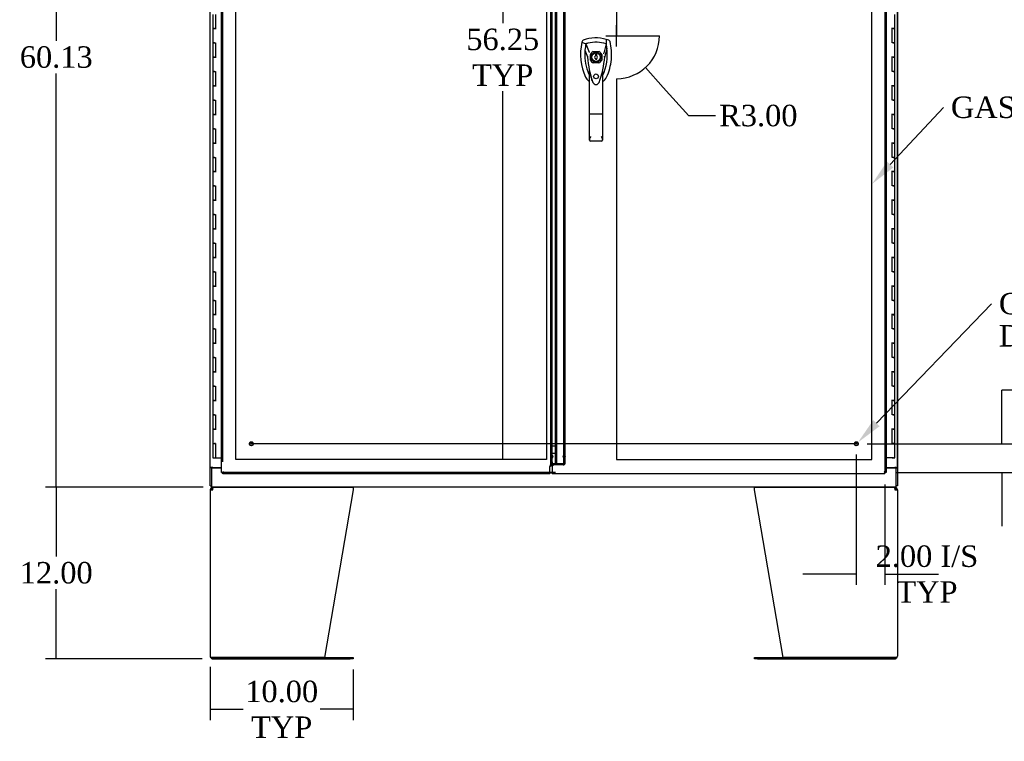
# Model space of a CAD drawing. Header units: inches. Extents: x 25 to 383, y 21 to 262.
# Tile 6 of 19: x 85 to 154, y 105 to 155. Entities that reach past the tile are written whole.
import ezdxf
from ezdxf import colors
from ezdxf.entities.mleader import LeaderData, LeaderLine
from ezdxf.lldxf.tags import DXFTag
from ezdxf.math import Vec2, Vec3

# ---------------------------------------------------------------- set-up
doc = ezdxf.new("R2010")
doc.units = ezdxf.units.IN
doc.header["$MEASUREMENT"] = 0
for name, color, linetype in [('COM50799-2', 7, 'Continuous'), ('COM54578-56', 7, 'Continuous'), ('COM54928-5', 7, 'Continuous'), ('COM56694-2', 7, 'Continuous'), ('COM71155-12', 7, 'Continuous'), ('COM71163-11', 7, 'Continuous'), ('Default', 7, 'Continuous'), ('DV8_Default', 7, 'Continuous'), ('GSK11033', 7, 'Continuous'), ('HAN13066', 7, 'Continuous'), ('STD21878', 7, 'Continuous')]:
    doc.layers.add(name, color=color, linetype=linetype)
doc.styles.add('SEACAD_Times_New_Roman', font='times.ttf')
tags = doc.linetypes.add('CENTER2', pattern=[1.125, 0.75, -0.125, 0.125, -0.125]).pattern_tags.tags
tags[10:11] = [DXFTag(74, 4), DXFTag(75, 0), DXFTag(340, '0'), DXFTag(46, 0.0), DXFTag(50, 0.0), DXFTag(44, 0.0), DXFTag(45, 0.0)]
tags[8:9] = [DXFTag(74, 4), DXFTag(75, 0), DXFTag(340, '0'), DXFTag(46, 0.0), DXFTag(50, 0.0), DXFTag(44, 0.0), DXFTag(45, 0.0)]
tags[6:7] = [DXFTag(74, 4), DXFTag(75, 0), DXFTag(340, '0'), DXFTag(46, 0.0), DXFTag(50, 0.0), DXFTag(44, 0.0), DXFTag(45, 0.0)]
tags[4:5] = [DXFTag(74, 4), DXFTag(75, 0), DXFTag(340, '0'), DXFTag(46, 0.0), DXFTag(50, 0.0), DXFTag(44, 0.0), DXFTag(45, 0.0)]
tags = doc.linetypes.add('HIDDEN2', pattern=[0.1875, 0.125, -0.0625]).pattern_tags.tags
tags[6:7] = [DXFTag(74, 4), DXFTag(75, 0), DXFTag(340, '0'), DXFTag(46, 0.0), DXFTag(50, 0.0), DXFTag(44, 0.0), DXFTag(45, 0.0)]
tags[4:5] = [DXFTag(74, 4), DXFTag(75, 0), DXFTag(340, '0'), DXFTag(46, 0.0), DXFTag(50, 0.0), DXFTag(44, 0.0), DXFTag(45, 0.0)]
doc.dimstyles.new('HAMMOND_(STH_-_300x200)', dxfattribs={"dimtxt": 1.5, "dimasz": 1.875, "dimexe": 0.75, "dimexo": 0.75, "dimgap": 0.375, "dimtad": 0, "dimtih": 1, "dimtoh": 1, "dimzin": 0, "dimdsep": 46, "dimtxsty": 'SEACAD_Times_New_Roman', "dimblk1": '_SE_FILLED', "dimblk2": '_SE_FILLED', "dimsah": 1, "dimcen": 0.75, "dimadec": 0, "dimazin": 0, "dimtfac": 0.8, "dimtofl": 0, "dimtmove": 0, "dimatfit": 3, "dimfxl": 0, "dimtolj": 1, "dimtzin": 0, "dimarcsym": 0})

# ---------------------------------------------------------------- blocks, each defined once
blk = doc.blocks.new('SE7')
at = {"layer": 'COM50799-2', "color": 7, "linetype": 'Continuous'}
for p, q in [((75.315, 100.468), (75.315, 158.528)), ((98.44, 101.218), (98.44, 157.778)), ((98.297, 100.516), (98.297, 100.89)), ((75.315, 100.468), (75.371, 100.468)), ((75.409, 100.468), (75.371, 100.468)), ((75.457, 100.516), (75.409, 100.468)), ((75.41, 100.468), (75.41, 100.429)), ((75.41, 100.373), (75.41, 100.429)), ((98.297, 100.373), (75.41, 100.373)), ((75.457, 100.516), (75.457, 100.516)), ((75.458, 100.516), (75.457, 100.516)), ((75.457, 100.516), (75.458, 100.516)), ((75.458, 100.516), (75.458, 100.516)), ((98.297, 100.516), (98.297, 100.373))]:
    blk.add_line(p, q, dxfattribs=at)
at = {"layer": 'COM50799-2', "color": 7, "linetype": 'HIDDEN2'}
for p, q in [((75.41, 101.218), (75.41, 158.528)), ((98.345, 101.015), (98.345, 157.981)), ((99.269, 101.768), (99.269, 157.228)), ((99.364, 101.768), (99.364, 157.228)), ((98.345, 101.621), (98.44, 101.621)), ((98.44, 101.574), (98.345, 101.574)), ((98.488, 101.621), (98.44, 101.621)), ((98.46, 101.588), (98.488, 101.588)), ((98.46, 101.066), (98.46, 101.588)), ((98.46, 101.52), (98.488, 101.52)), ((98.488, 101.621), (98.488, 101.588)), ((98.488, 101.52), (98.488, 101.588)), ((99.221, 101.621), (99.255, 101.621)), ((99.221, 101.588), (99.221, 101.621)), ((99.221, 101.588), (99.221, 101.52)), ((99.255, 101.621), (99.322, 101.621)), ((99.255, 101.597), (99.322, 101.55)), ((99.364, 101.768), (99.269, 101.768)), ((99.269, 101.728), (99.269, 101.768)), ((99.364, 101.728), (99.269, 101.728)), ((99.269, 101.56), (99.269, 101.728)), ((99.269, 101.645), (99.364, 101.645)), ((99.269, 101.605), (99.364, 101.605)), ((99.364, 101.56), (99.269, 101.56)), ((99.269, 101.14), (99.269, 101.56)), ((99.364, 101.728), (99.364, 101.768)), ((99.364, 101.56), (99.364, 101.728)), ((99.364, 101.14), (99.364, 101.56)), ((98.345, 101.005), (98.345, 101.015)), ((98.44, 101.015), (98.44, 101.218)), ((99.221, 101.066), (98.46, 101.066)), ((98.46, 100.999), (98.46, 101.066)), ((99.221, 100.999), (98.46, 100.999)), ((99.255, 101.076), (99.322, 101.028)), ((99.269, 101.14), (99.364, 101.14)), ((98.297, 100.468), (75.41, 100.468))]:
    blk.add_line(p, q, dxfattribs=at)
for centre, radius, start, end in [((98.297, 101.015), 0.048, 0, 19.05678), ((98.297, 101.015), 0.143, 352.05161, 0), ((99.111, 101.141), 0.158, 335.62507, 359.8409), ((99.187, 101.142), 0.177, 319.71218, 359.33324)]:
    blk.add_arc(centre, radius, start, end, dxfattribs=at)
at = {"layer": 'COM50799-2', "color": 7, "linetype": 'Continuous'}
for centre, start, end in [((75.939, 99.538), 116.23673, 121.43872), ((74.48, 100.997), 328.56128, 333.76327)]:
    blk.add_arc(centre, 1.09, start, end, dxfattribs=at)
at = {"layer": 'COM50799-2', "color": 7, "linetype": 'HIDDEN2'}
for centre, major_axis, start_param, end_param in [((99.221, 101.621), (0.048, 0), 4.712389, 5.497787), ((99.221, 101.621), (0.143, 0), 4.712389, 5.497787), ((99.221, 101.1), (-0.048, 0), 1.570796, 2.356194), ((99.221, 101.1), (-0.143, 0), 1.570796, 2.356194)]:
    blk.add_ellipse(centre, major_axis=major_axis, ratio=0.707107, start_param=start_param, end_param=end_param, dxfattribs=at)
for points, degree, knots in [([(99.322, 101.621), (99.335, 101.625), (99.346, 101.629), (99.36, 101.637), (99.364, 101.641), (99.364, 101.645)], 3, [0, 0, 0, 0, 0.5, 0.5, 1, 1, 1, 1]), ([(99.364, 101.605), (99.364, 101.594), (99.36, 101.584), (99.346, 101.565), (99.335, 101.557), (99.322, 101.55)], 3, [0, 0, 0, 0, 0.5, 0.5, 1, 1, 1, 1]), ([(98.297, 100.89), (98.304, 100.902), (98.312, 100.913), (98.322, 100.931), (98.325, 100.937), (98.331, 100.948), (98.334, 100.954), (98.34, 100.971), (98.343, 100.983), (98.345, 101.001), (98.345, 101.007), (98.344, 101.018), (98.343, 101.024), (98.342, 101.03)], 3, [0, 0, 0, 0, 0.25, 0.25, 0.375, 0.375, 0.5, 0.5, 0.75, 0.75, 0.875, 0.875, 1, 1, 1, 1]), ([(98.438, 100.995), (98.426, 100.993), (98.417, 100.991), (98.412, 100.989), (98.407, 100.987), (98.403, 100.985), (98.342, 101.03)], 2, [0, 0, 0, 0.5, 0.5, 0.75, 0.75, 1, 1, 1])]:
    blk.add_open_spline(points, degree=degree, knots=knots, dxfattribs=at)
at = {"layer": 'COM50799-2', "color": 7, "linetype": 'Continuous'}
blk.add_open_spline([(98.297, 100.89), (98.314, 100.899), (98.331, 100.907), (98.363, 100.925), (98.378, 100.934), (98.403, 100.951), (98.414, 100.96), (98.43, 100.977), (98.436, 100.986), (98.438, 100.995)], degree=3, knots=[0, 0, 0, 0, 0.25, 0.25, 0.5, 0.5, 0.75, 0.75, 1, 1, 1, 1], dxfattribs=at)
at = {"layer": 'COM54578-56', "color": 7, "linetype": 'Continuous'}
for p, q in [((74.713, 132.498), (74.713, 131.498)), ((74.897, 132.498), (74.897, 131.499)), ((122.417, 131.497), (122.417, 132.498)), ((74.83, 131.499), (74.713, 131.499)), ((74.713, 131.499), (74.713, 130.498)), ((74.713, 131.498), (74.947, 131.498)), ((74.83, 131.499), (74.897, 131.499)), ((122.417, 131.498), (122.183, 131.498)), ((122.3, 131.497), (122.233, 131.497)), ((122.233, 130.498), (122.233, 131.497)), ((122.3, 131.497), (122.417, 131.497)), ((122.417, 130.498), (122.417, 131.498)), ((74.83, 130.498), (74.713, 130.498)), ((74.713, 130.498), (74.83, 130.498)), ((74.713, 130.498), (74.713, 129.498)), ((74.83, 130.498), (74.897, 130.498)), ((74.897, 130.498), (74.897, 129.499)), ((122.3, 130.498), (122.233, 130.498)), ((122.3, 130.498), (122.417, 130.498)), ((122.417, 130.498), (122.3, 130.498)), ((122.417, 129.497), (122.417, 130.498)), ((74.83, 129.499), (74.713, 129.499)), ((74.713, 129.499), (74.713, 128.498)), ((74.713, 129.498), (74.947, 129.498)), ((74.83, 129.499), (74.897, 129.499)), ((122.417, 129.498), (122.183, 129.498)), ((122.3, 129.497), (122.233, 129.497)), ((122.233, 128.498), (122.233, 129.497)), ((122.3, 129.497), (122.417, 129.497)), ((122.417, 128.498), (122.417, 129.498)), ((74.83, 128.498), (74.713, 128.498)), ((74.713, 128.498), (74.83, 128.498)), ((74.713, 128.498), (74.713, 127.498)), ((74.83, 128.498), (74.897, 128.498)), ((74.897, 128.498), (74.897, 127.499)), ((122.3, 128.498), (122.233, 128.498)), ((122.3, 128.498), (122.417, 128.498)), ((122.417, 128.498), (122.3, 128.498)), ((122.417, 127.497), (122.417, 128.498)), ((74.83, 127.499), (74.713, 127.499)), ((74.713, 127.499), (74.713, 126.498)), ((74.713, 127.498), (74.947, 127.498)), ((74.83, 127.499), (74.897, 127.499)), ((122.417, 127.498), (122.183, 127.498)), ((122.3, 127.497), (122.233, 127.497)), ((122.233, 126.498), (122.233, 127.497)), ((122.3, 127.497), (122.417, 127.497)), ((122.417, 126.498), (122.417, 127.498)), ((74.83, 126.498), (74.713, 126.498)), ((74.713, 126.498), (74.83, 126.498)), ((74.713, 126.498), (74.713, 125.498)), ((74.83, 126.498), (74.897, 126.498)), ((74.897, 126.498), (74.897, 125.499)), ((122.3, 126.498), (122.233, 126.498)), ((122.3, 126.498), (122.417, 126.498)), ((122.417, 126.498), (122.3, 126.498)), ((122.417, 125.497), (122.417, 126.498)), ((74.83, 125.499), (74.713, 125.499)), ((74.713, 125.499), (74.713, 124.498)), ((74.713, 125.498), (74.947, 125.498)), ((74.83, 125.499), (74.897, 125.499)), ((122.417, 125.498), (122.183, 125.498)), ((122.3, 125.497), (122.233, 125.497)), ((122.233, 124.498), (122.233, 125.497)), ((122.3, 125.497), (122.417, 125.497)), ((122.417, 124.498), (122.417, 125.498)), ((74.83, 124.498), (74.713, 124.498)), ((74.713, 124.498), (74.83, 124.498)), ((74.713, 124.498), (74.713, 123.498)), ((74.83, 124.498), (74.897, 124.498)), ((74.897, 124.498), (74.897, 123.499)), ((122.3, 124.498), (122.233, 124.498)), ((122.3, 124.498), (122.417, 124.498)), ((122.417, 124.498), (122.3, 124.498)), ((122.417, 123.497), (122.417, 124.498)), ((74.83, 123.499), (74.713, 123.499)), ((74.713, 123.499), (74.713, 122.498)), ((74.713, 123.498), (74.947, 123.498)), ((74.83, 123.499), (74.897, 123.499)), ((122.417, 123.498), (122.183, 123.498)), ((122.3, 123.497), (122.233, 123.497)), ((122.233, 122.498), (122.233, 123.497)), ((122.3, 123.497), (122.417, 123.497)), ((122.417, 122.498), (122.417, 123.498)), ((74.83, 122.498), (74.713, 122.498)), ((74.713, 122.498), (74.83, 122.498)), ((74.713, 122.498), (74.713, 121.498)), ((74.83, 122.498), (74.897, 122.498)), ((74.897, 122.498), (74.897, 121.499)), ((122.3, 122.498), (122.233, 122.498)), ((122.3, 122.498), (122.417, 122.498)), ((122.417, 122.498), (122.3, 122.498)), ((122.417, 121.497), (122.417, 122.498)), ((74.83, 121.499), (74.713, 121.499)), ((74.713, 121.499), (74.713, 120.498)), ((74.713, 121.498), (74.947, 121.498)), ((74.83, 121.499), (74.897, 121.499)), ((122.417, 121.498), (122.183, 121.498)), ((122.3, 121.497), (122.233, 121.497)), ((122.233, 120.498), (122.233, 121.497)), ((122.3, 121.497), (122.417, 121.497)), ((122.417, 120.498), (122.417, 121.498)), ((74.83, 120.498), (74.713, 120.498)), ((74.713, 120.498), (74.83, 120.498)), ((74.713, 120.498), (74.713, 119.498)), ((74.83, 120.498), (74.897, 120.498)), ((74.897, 120.498), (74.897, 119.499)), ((122.3, 120.498), (122.233, 120.498)), ((122.3, 120.498), (122.417, 120.498)), ((122.417, 120.498), (122.3, 120.498)), ((122.417, 119.497), (122.417, 120.498)), ((74.83, 119.499), (74.713, 119.499)), ((74.713, 119.499), (74.713, 118.498)), ((74.713, 119.498), (74.947, 119.498)), ((74.83, 119.499), (74.897, 119.499)), ((122.417, 119.498), (122.183, 119.498)), ((122.3, 119.497), (122.233, 119.497)), ((122.233, 118.498), (122.233, 119.497)), ((122.3, 119.497), (122.417, 119.497)), ((122.417, 118.498), (122.417, 119.498)), ((74.83, 118.498), (74.713, 118.498)), ((74.713, 118.498), (74.83, 118.498)), ((74.713, 118.498), (74.713, 117.498)), ((74.83, 118.498), (74.897, 118.498)), ((74.897, 118.498), (74.897, 117.499)), ((122.3, 118.498), (122.233, 118.498)), ((122.3, 118.498), (122.417, 118.498)), ((122.417, 118.498), (122.3, 118.498)), ((122.417, 117.497), (122.417, 118.498)), ((74.83, 117.499), (74.713, 117.499)), ((74.713, 117.499), (74.713, 116.498)), ((74.713, 117.498), (74.947, 117.498)), ((74.83, 117.499), (74.897, 117.499)), ((122.417, 117.498), (122.183, 117.498)), ((122.3, 117.497), (122.233, 117.497)), ((122.233, 116.498), (122.233, 117.497)), ((122.3, 117.497), (122.417, 117.497)), ((122.417, 116.498), (122.417, 117.498)), ((74.83, 116.498), (74.713, 116.498)), ((74.713, 116.498), (74.83, 116.498)), ((74.713, 116.498), (74.713, 115.498)), ((74.83, 116.498), (74.897, 116.498)), ((74.897, 116.498), (74.897, 115.499)), ((122.3, 116.498), (122.233, 116.498)), ((122.3, 116.498), (122.417, 116.498)), ((122.417, 116.498), (122.3, 116.498)), ((122.417, 115.497), (122.417, 116.498)), ((74.83, 115.499), (74.713, 115.499)), ((74.713, 115.499), (74.713, 114.498)), ((74.713, 115.498), (74.947, 115.498)), ((74.83, 115.499), (74.897, 115.499)), ((122.417, 115.498), (122.183, 115.498)), ((122.3, 115.497), (122.233, 115.497)), ((122.233, 114.498), (122.233, 115.497)), ((122.3, 115.497), (122.417, 115.497)), ((122.417, 114.498), (122.417, 115.498)), ((74.83, 114.498), (74.713, 114.498)), ((74.713, 114.498), (74.83, 114.498)), ((74.713, 114.498), (74.713, 113.498)), ((74.83, 114.498), (74.897, 114.498)), ((74.897, 114.498), (74.897, 113.499)), ((122.3, 114.498), (122.233, 114.498)), ((122.3, 114.498), (122.417, 114.498)), ((122.417, 114.498), (122.3, 114.498)), ((122.417, 113.497), (122.417, 114.498)), ((74.83, 113.499), (74.713, 113.499)), ((74.713, 113.499), (74.713, 112.498)), ((74.713, 113.498), (74.947, 113.498)), ((74.83, 113.499), (74.897, 113.499)), ((122.417, 113.498), (122.183, 113.498)), ((122.3, 113.497), (122.233, 113.497)), ((122.233, 112.498), (122.233, 113.497)), ((122.3, 113.497), (122.417, 113.497)), ((122.417, 112.498), (122.417, 113.498)), ((74.83, 112.498), (74.713, 112.498)), ((74.713, 112.498), (74.83, 112.498)), ((74.713, 112.498), (74.713, 111.498)), ((74.83, 112.498), (74.897, 112.498)), ((74.897, 112.498), (74.897, 111.499)), ((122.3, 112.498), (122.233, 112.498)), ((122.3, 112.498), (122.417, 112.498)), ((122.417, 112.498), (122.3, 112.498)), ((122.417, 111.497), (122.417, 112.498)), ((74.83, 111.499), (74.713, 111.499)), ((74.713, 111.499), (74.713, 110.498)), ((74.713, 111.498), (74.947, 111.498)), ((74.83, 111.499), (74.897, 111.499)), ((122.417, 111.498), (122.183, 111.498)), ((122.3, 111.497), (122.233, 111.497)), ((122.233, 110.498), (122.233, 111.497)), ((122.3, 111.497), (122.417, 111.497)), ((122.417, 110.498), (122.417, 111.498)), ((74.83, 110.498), (74.713, 110.498)), ((74.713, 110.498), (74.83, 110.498)), ((74.713, 110.498), (74.713, 109.498)), ((74.83, 110.498), (74.897, 110.498)), ((74.897, 110.498), (74.897, 109.499)), ((122.3, 110.498), (122.233, 110.498)), ((122.3, 110.498), (122.417, 110.498)), ((122.417, 110.498), (122.3, 110.498)), ((122.417, 109.497), (122.417, 110.498)), ((74.83, 109.499), (74.713, 109.499)), ((74.713, 109.499), (74.713, 108.498)), ((74.713, 109.498), (74.947, 109.498)), ((74.83, 109.499), (74.897, 109.499)), ((122.417, 109.498), (122.183, 109.498)), ((122.3, 109.497), (122.233, 109.497)), ((122.233, 108.498), (122.233, 109.497)), ((122.3, 109.497), (122.417, 109.497)), ((122.417, 108.498), (122.417, 109.498)), ((74.83, 108.498), (74.713, 108.498)), ((74.713, 108.498), (74.83, 108.498)), ((74.713, 108.498), (74.713, 107.498)), ((74.83, 108.498), (74.897, 108.498)), ((74.897, 108.498), (74.897, 107.499)), ((122.3, 108.498), (122.233, 108.498)), ((122.3, 108.498), (122.417, 108.498)), ((122.417, 108.498), (122.3, 108.498)), ((122.417, 107.497), (122.417, 108.498)), ((74.83, 107.499), (74.713, 107.499)), ((74.713, 107.499), (74.713, 106.498)), ((74.713, 107.498), (74.947, 107.498)), ((74.83, 107.499), (74.897, 107.499)), ((122.417, 107.498), (122.183, 107.498)), ((122.3, 107.497), (122.233, 107.497)), ((122.233, 106.498), (122.233, 107.497)), ((122.3, 107.497), (122.417, 107.497)), ((122.417, 106.498), (122.417, 107.498)), ((74.83, 106.498), (74.713, 106.498)), ((74.713, 106.498), (74.83, 106.498)), ((74.713, 106.498), (74.713, 105.498)), ((74.83, 106.498), (74.897, 106.498)), ((74.897, 106.498), (74.897, 105.499)), ((122.3, 106.498), (122.233, 106.498)), ((122.3, 106.498), (122.417, 106.498)), ((122.417, 106.498), (122.3, 106.498)), ((122.417, 105.497), (122.417, 106.498)), ((74.83, 105.499), (74.713, 105.499)), ((74.713, 105.499), (74.713, 104.498)), ((74.713, 105.498), (74.947, 105.498)), ((74.83, 105.499), (74.897, 105.499)), ((122.417, 105.498), (122.183, 105.498)), ((122.3, 105.497), (122.233, 105.497)), ((122.233, 104.498), (122.233, 105.497)), ((122.3, 105.497), (122.417, 105.497)), ((122.417, 104.498), (122.417, 105.498)), ((74.83, 104.498), (74.713, 104.498)), ((74.713, 104.498), (74.83, 104.498)), ((74.713, 104.498), (74.713, 103.498)), ((74.83, 104.498), (74.897, 104.498)), ((74.897, 104.498), (74.897, 103.499)), ((122.3, 104.498), (122.233, 104.498)), ((122.3, 104.498), (122.417, 104.498)), ((122.417, 104.498), (122.3, 104.498)), ((122.417, 103.497), (122.417, 104.498)), ((74.83, 103.499), (74.713, 103.499)), ((74.713, 103.499), (74.713, 102.498)), ((74.713, 103.498), (74.947, 103.498)), ((74.83, 103.499), (74.897, 103.499)), ((122.417, 103.498), (122.183, 103.498)), ((122.233, 102.498), (122.233, 103.497)), ((122.3, 103.497), (122.233, 103.497)), ((122.3, 103.497), (122.417, 103.497)), ((122.417, 102.498), (122.417, 103.498)), ((74.713, 102.498), (74.83, 102.498)), ((74.713, 102.498), (74.897, 102.498)), ((74.713, 102.498), (74.713, 101.498)), ((74.78, 102.498), (74.78, 102.498)), ((74.897, 102.498), (74.83, 102.498)), ((74.88, 102.498), (74.88, 102.498)), ((74.897, 102.498), (74.897, 101.498)), ((122.3, 102.498), (122.233, 102.498)), ((122.3, 102.498), (122.417, 102.498)), ((122.417, 102.498), (122.3, 102.498)), ((122.417, 101.498), (122.417, 102.498)), ((74.713, 101.498), (74.897, 101.498)), ((74.897, 101.498), (75.315, 101.498)), ((122.3, 101.498), (121.815, 101.498)), ((122.238, 101.463), (122.238, 101.489)), ((122.238, 101.489), (122.288, 101.489)), ((122.288, 101.463), (122.238, 101.463)), ((122.25, 101.498), (122.25, 101.489)), ((122.313, 101.489), (122.288, 101.489)), ((122.313, 101.463), (122.288, 101.463)), ((122.3, 101.498), (122.417, 101.498)), ((122.313, 101.489), (122.363, 101.489)), ((122.363, 101.463), (122.313, 101.463)), ((122.35, 101.489), (122.35, 101.498)), ((122.363, 101.489), (122.363, 101.463))]:
    blk.add_line(p, q, dxfattribs=at)
at = {"layer": 'COM54928-5', "color": 7, "linetype": 'Continuous'}
for p, q in [((74.533, 99.245), (74.533, 87.625)), ((74.533, 99.245), (74.723, 99.245)), ((74.656, 99.313), (74.589, 99.38)), ((74.723, 99.34), (74.723, 99.435)), ((74.723, 99.245), (74.723, 99.38)), ((74.723, 99.245), (74.723, 99.245)), ((74.798, 99.435), (84.519, 99.435)), ((84.533, 99.245), (82.525, 87.531)), ((84.533, 99.38), (84.533, 99.245)), ((112.596, 99.245), (112.596, 99.38)), ((114.605, 87.531), (112.596, 99.245)), ((112.611, 99.435), (122.332, 99.435)), ((122.406, 99.34), (122.406, 99.435)), ((122.406, 99.38), (122.406, 99.245)), ((122.406, 99.245), (122.596, 99.245)), ((122.406, 99.245), (122.406, 99.245)), ((122.474, 99.313), (122.541, 99.38)), ((122.596, 99.245), (122.596, 87.625)), ((74.723, 87.531), (74.559, 87.531)), ((74.559, 87.53), (74.723, 87.53)), ((82.525, 87.531), (74.723, 87.531)), ((74.723, 87.53), (84.313, 87.53)), ((84.313, 87.53), (84.533, 87.53)), ((84.533, 87.53), (84.533, 87.435)), ((112.596, 87.435), (112.596, 87.53)), ((112.596, 87.53), (112.816, 87.53)), ((112.816, 87.53), (122.406, 87.53)), ((122.406, 87.531), (114.605, 87.531)), ((122.406, 87.531), (122.571, 87.531)), ((122.571, 87.53), (122.406, 87.53)), ((74.723, 87.435), (84.313, 87.435)), ((84.533, 87.435), (84.313, 87.435)), ((112.816, 87.435), (112.596, 87.435)), ((112.816, 87.435), (122.406, 87.435))]:
    blk.add_line(p, q, dxfattribs=at)
for centre, radius, start, end in [((74.723, 99.245), 0.19, 135, 180), ((74.723, 99.245), 0.19, 90, 135), ((74.723, 99.245), 0.095, 135, 180), ((74.723, 99.245), 0.095, 90, 135), ((122.406, 99.245), 0.19, 45, 90), ((122.406, 99.245), 0.095, 45, 90), ((122.406, 99.245), 0.095, 0, 45), ((122.406, 99.245), 0.19, 0, 45), ((74.723, 87.625), 0.19, 180, 210), ((74.723, 87.625), 0.19, 210, 270), ((122.406, 87.625), 0.19, 270, 330), ((122.406, 87.625), 0.19, 330, 0)]:
    blk.add_arc(centre, radius, start, end, dxfattribs=at)
for centre, major_axis, start_param, end_param in [((74.723, 87.625), (0.19, 0), 3.141593, 3.665191), ((122.406, 87.625), (-0.19, 0), 2.617994, 3.141593)]:
    blk.add_ellipse(centre, major_axis=major_axis, ratio=0.999171, start_param=start_param, end_param=end_param, dxfattribs=at)
for points in [[(74.723, 99.38), (74.736, 99.397), (74.748, 99.411), (74.773, 99.431), (74.786, 99.435), (74.798, 99.435)], [(84.519, 99.435), (84.521, 99.435), (84.524, 99.431), (84.529, 99.411), (84.531, 99.397), (84.533, 99.38)], [(112.596, 99.38), (112.599, 99.397), (112.601, 99.411), (112.606, 99.431), (112.608, 99.435), (112.611, 99.435)], [(122.332, 99.435), (122.344, 99.435), (122.357, 99.431), (122.381, 99.411), (122.394, 99.397), (122.406, 99.38)]]:
    blk.add_open_spline(points, degree=3, knots=[0, 0, 0, 0, 0.5, 0.5, 1, 1, 1, 1], dxfattribs=at)
at = {"layer": 'COM56694-2', "color": 7, "linetype": 'Continuous'}
for p, q in [((121.815, 158.528), (121.815, 100.468)), ((98.69, 101.218), (98.69, 157.778)), ((98.583, 101.021), (98.458, 100.896)), ((98.458, 100.896), (98.458, 100.516)), ((98.833, 101.021), (98.583, 101.021)), ((98.458, 100.373), (98.458, 100.516)), ((121.72, 100.373), (98.458, 100.373)), ((121.672, 100.516), (121.672, 100.516)), ((121.672, 100.516), (121.672, 100.516)), ((121.672, 100.516), (121.672, 100.516)), ((121.672, 100.516), (121.72, 100.468)), ((121.672, 100.516), (121.672, 100.516)), ((121.72, 100.468), (121.759, 100.468)), ((121.72, 100.468), (121.72, 100.429)), ((121.72, 100.373), (121.72, 100.429)), ((121.815, 100.468), (121.759, 100.468))]:
    blk.add_line(p, q, dxfattribs=at)
at = {"layer": 'COM56694-2', "color": 7, "linetype": 'HIDDEN2'}
for p, q in [((98.785, 101.136), (98.785, 157.86)), ((121.72, 157.778), (121.72, 100.468)), ((101.123, 129.3), (101.123, 129.696)), ((101.32, 129.893), (101.717, 129.893)), ((101.914, 129.696), (101.914, 129.3)), ((101.717, 129.102), (101.32, 129.102)), ((98.785, 101.593), (98.69, 101.593)), ((98.69, 101.136), (98.69, 101.218)), ((98.69, 101.136), (98.785, 101.136)), ((98.689, 100.468), (98.458, 100.468))]:
    blk.add_line(p, q, dxfattribs=at)
blk.add_circle((101.518, 128.16), 0.167, dxfattribs=at)
for radius, start, end in [(0.443, 116.64717, 153.35283), (0.443, 26.64717, 63.35283), (0.442, 206.64717, 243.35283), (0.443, 296.64717, 333.35283)]:
    blk.add_arc((101.518, 129.498), radius, start, end, dxfattribs=at)
at = {"layer": 'COM56694-2', "color": 7, "linetype": 'Continuous'}
for centre, start, end in [((121.191, 99.538), 58.56128, 63.76327), ((122.65, 100.997), 206.23673, 211.43872)]:
    blk.add_arc(centre, 1.09, start, end, dxfattribs=at)
blk.add_open_spline([(98.833, 101.021), (98.814, 101.031), (98.796, 101.04), (98.761, 101.059), (98.745, 101.069), (98.719, 101.088), (98.708, 101.098), (98.694, 101.117), (98.69, 101.126), (98.69, 101.136)], degree=3, knots=[0, 0, 0, 0, 0.25, 0.25, 0.5, 0.5, 0.75, 0.75, 1, 1, 1, 1], dxfattribs=at)
at = {"layer": 'COM56694-2', "color": 7, "linetype": 'HIDDEN2'}
blk.add_open_spline([(98.833, 101.021), (98.827, 101.031), (98.821, 101.04), (98.809, 101.059), (98.804, 101.069), (98.795, 101.088), (98.791, 101.098), (98.786, 101.117), (98.785, 101.126), (98.785, 101.136)], degree=3, knots=[0, 0, 0, 0, 0.25, 0.25, 0.5, 0.5, 0.75, 0.75, 1, 1, 1, 1], dxfattribs=at)
at = {"layer": 'COM71155-12', "color": 7, "linetype": 'Continuous'}
for p, q in [((74.533, 100.81), (74.533, 158.185)), ((122.596, 158.185), (122.596, 100.81)), ((74.533, 100.81), (74.533, 100.78)), ((74.723, 100.81), (74.533, 100.81)), ((74.533, 99.53), (74.533, 100.78)), ((74.628, 100.78), (74.533, 100.78)), ((74.628, 100.81), (74.628, 100.78)), ((74.723, 100.81), (75.315, 100.81)), ((121.815, 100.81), (122.406, 100.81)), ((122.596, 100.81), (122.406, 100.81)), ((122.501, 100.81), (122.501, 100.78)), ((122.501, 100.78), (122.596, 100.78)), ((122.596, 100.81), (122.596, 100.78)), ((122.596, 100.78), (122.596, 99.53)), ((74.533, 99.53), (74.628, 99.53)), ((122.596, 99.53), (122.501, 99.53))]:
    blk.add_line(p, q, dxfattribs=at)
at = {"layer": 'COM71163-11', "color": 7, "linetype": 'Continuous'}
for p, q in [((74.628, 100.78), (74.628, 99.625)), ((74.628, 100.78), (75.315, 100.78)), ((121.815, 100.78), (122.501, 100.78)), ((122.501, 99.625), (122.501, 100.78)), ((74.628, 99.625), (74.628, 99.435)), ((122.501, 99.435), (74.628, 99.435)), ((122.501, 99.435), (122.501, 99.625))]:
    blk.add_line(p, q, dxfattribs=at)
at = {"layer": 'DV8_Default', "color": 7, "linetype": 'HIDDEN2'}
for p, q in [((76.315, 101.373), (76.315, 157.623)), ((98.047, 157.623), (98.047, 101.373)), ((102.958, 157.623), (102.958, 130.998)), ((120.815, 101.373), (120.815, 157.623)), ((102.958, 130.998), (105.958, 130.998)), ((102.958, 127.998), (102.958, 101.373)), ((98.047, 101.373), (76.315, 101.373)), ((102.958, 101.373), (120.815, 101.373))]:
    blk.add_line(p, q, dxfattribs=at)
blk.add_arc((102.958, 130.998), 3, 270, 0, dxfattribs=at)
at = {"layer": 'GSK11033', "color": 7, "linetype": 'Continuous'}
for p, q in [((98.44, 102.322), (98.69, 102.322)), ((98.44, 101.814), (98.69, 101.814)), ((98.441, 101.218), (98.441, 100.468)), ((98.689, 101.021), (98.689, 101.218)), ((75.41, 100.468), (75.41, 100.468)), ((75.41, 100.468), (75.41, 100.468)), ((98.441, 100.468), (98.297, 100.468)), ((98.458, 100.468), (98.441, 100.468)), ((121.72, 100.468), (121.72, 100.468)), ((121.72, 100.468), (121.72, 100.468))]:
    blk.add_line(p, q, dxfattribs=at)
at = {"layer": 'HAN13066', "color": 7, "linetype": 'Continuous'}
for p, q in [((100.542, 130.6), (100.527, 130.541)), ((100.527, 130.541), (100.811, 130.436)), ((100.811, 130.436), (101.026, 129.864)), ((102.225, 130.436), (102.061, 129.78)), ((102.417, 130.687), (102.237, 130.746)), ((100.912, 129.515), (100.912, 129.514)), ((101.026, 129.864), (101.072, 129.83)), ((101.562, 129.723), (101.474, 129.723)), ((101.474, 129.723), (101.474, 129.588)), ((101.562, 129.588), (101.562, 129.723)), ((102.123, 129.518), (102.124, 129.519)), ((101.474, 129.408), (101.474, 129.373)), ((101.474, 129.373), (101.562, 129.373)), ((101.562, 129.373), (101.562, 129.408)), ((101.063, 125.521), (101.063, 128.499)), ((101.973, 128.498), (101.973, 125.521)), ((101.973, 128.218), (101.998, 128.265)), ((101.257, 127.858), (101.261, 127.85)), ((101.063, 123.713), (101.063, 125.521)), ((101.883, 125.515), (101.153, 125.515)), ((101.973, 125.521), (101.973, 123.713)), ((101.883, 123.623), (101.153, 123.623))]:
    blk.add_line(p, q, dxfattribs=at)
for radius in [0.35, 0.3]:
    blk.add_circle((101.518, 129.498), radius, dxfattribs=at)
for centre, radius, start, end in [((101.518, 128.263), 2.585, 73.85893, 110.34924), ((104.149, 129.688), 3.721, 166.75318, 205.10266), ((104.149, 129.688), 3.421, 167.3846, 174.70184), ((101.518, 128.263), 2.285, 106.83853, 108.03431), ((101.518, 128.263), 2.285, 104.45028, 106.83853), ((101.518, 128.263), 2.285, 71.96569, 104.45028), ((98.887, 129.688), 3.421, 10.11379, 12.6154), ((98.887, 129.688), 3.421, 8.519, 10.11379), ((98.887, 129.688), 3.421, 7.2824, 8.519), ((104.149, 129.688), 3.421, 174.70184, 200.20775), ((101.001, 128.167), 1.35, 91.23359, 93.76963), ((107.76, 130.084), 6.872, 184.75423, 199.9908), ((101.518, 129.498), 0.1, 115.94448, 244.05552), ((101.518, 129.498), 0.1, 295.94448, 64.05552), ((95.08, 130.114), 7.068, 340.3478, 355.1696), ((98.887, 129.688), 3.421, 334.89734, 7.2824), ((114.882, 103.071), 29.627, 115.64179, 115.75394), ((102.059, 128.73), 0.791, 85.30773, 89.6394), ((104.149, 129.688), 3.421, 200.20775, 205.10266), ((101.459, 128.428), 0.45, 205.10266, 208.42246), ((99.534, 127.893), 1.646, 10.27719, 21.64676), ((101.577, 128.428), 0.45, 331.57754, 334.89734), ((101.577, 128.428), 0.75, 301.84865, 334.89734), ((101.459, 128.428), 0.75, 233.47883, 238.15135), ((101.519, 127.824), 0.234, 202.28022, 338.21669), ((101.153, 123.713), 0.0903, 180.00172, 181.11543), ((101.153, 123.713), 0.09, 181.11716, 270), ((101.883, 123.713), 0.09, 270, 358.88284), ((101.883, 123.713), 0.0903, 358.88457, 359.99828)]:
    blk.add_arc(centre, radius, start, end, dxfattribs=at)
for points in [[(100.619, 130.687), (100.581, 130.673), (100.551, 130.639), (100.542, 130.6)], [(102.237, 130.746), (102.233, 130.643), (102.229, 130.539), (102.225, 130.436)], [(102.495, 130.6), (102.485, 130.639), (102.455, 130.673), (102.417, 130.687)], [(100.743, 130.004), (100.799, 129.841), (100.856, 129.678), (100.912, 129.515)], [(102.28, 130.122), (102.228, 129.921), (102.176, 129.72), (102.124, 129.519)], [(100.78, 128.11), (100.832, 127.998), (100.913, 127.899), (101.012, 127.825)]]:
    blk.add_open_spline(points, degree=3, dxfattribs=at)
for points, knots in [([(102.256, 128.11), (102.437, 128.495), (102.551, 128.911), (102.632, 129.758), (102.599, 130.188), (102.495, 130.6)], [0, 0, 0, 0, 0.5, 0.5, 1, 1, 1, 1]), ([(101.257, 127.858), (101.242, 127.899), (101.228, 127.941), (101.193, 128.051), (101.173, 128.119), (101.153, 128.187)], [0.770336, 0.770336, 0.770336, 0.770336, 0.8588735, 0.8588735, 1, 1, 1, 1]), ([(101.883, 128.186), (101.899, 128.243), (101.915, 128.3), (101.939, 128.386), (101.946, 128.414), (101.958, 128.455), (101.962, 128.469), (101.967, 128.487), (101.969, 128.492), (101.972, 128.5), (101.973, 128.501), (101.973, 128.498)], [0, 0, 0, 0, 0.5, 0.5, 0.75, 0.75, 0.875, 0.875, 0.9375, 0.9375, 1, 1, 1, 1]), ([(101.153, 125.515), (101.147, 125.515), (101.141, 125.515), (101.13, 125.515), (101.124, 125.515), (101.113, 125.516), (101.108, 125.516), (101.098, 125.516), (101.094, 125.517), (101.081, 125.517), (101.074, 125.518), (101.068, 125.519), (101.066, 125.519), (101.064, 125.52), (101.063, 125.521), (101.063, 125.521)], [0, 0, 0, 0, 0.125, 0.125, 0.25, 0.25, 0.375, 0.375, 0.5, 0.5, 0.75, 0.75, 0.875, 0.875, 1, 1, 1, 1]), ([(101.973, 125.521), (101.973, 125.521), (101.973, 125.52), (101.97, 125.519), (101.968, 125.519), (101.962, 125.518), (101.955, 125.517), (101.943, 125.517), (101.938, 125.516), (101.928, 125.516), (101.923, 125.516), (101.912, 125.515), (101.906, 125.515), (101.895, 125.515), (101.889, 125.515), (101.883, 125.515)], [0, 0, 0, 0, 0.125, 0.125, 0.25, 0.25, 0.5, 0.5, 0.625, 0.625, 0.75, 0.75, 0.875, 0.875, 1, 1, 1, 1]), ([(101.063, 123.711), (101.063, 123.727), (101.067, 123.744), (101.076, 123.772), (101.079, 123.781), (101.087, 123.801), (101.091, 123.811), (101.103, 123.841), (101.113, 123.863), (101.127, 123.896), (101.133, 123.908), (101.143, 123.931), (101.148, 123.942), (101.153, 123.954)], [0, 0, 0, 0, 0.25, 0.25, 0.375, 0.375, 0.5, 0.5, 0.75, 0.75, 0.875, 0.875, 1, 1, 1, 1]), ([(101.883, 123.954), (101.888, 123.942), (101.893, 123.931), (101.904, 123.908), (101.909, 123.896), (101.924, 123.863), (101.933, 123.841), (101.946, 123.811), (101.95, 123.801), (101.957, 123.781), (101.96, 123.772), (101.969, 123.744), (101.973, 123.727), (101.973, 123.711)], [0, 0, 0, 0, 0.125, 0.125, 0.25, 0.25, 0.5, 0.5, 0.625, 0.625, 0.75, 0.75, 1, 1, 1, 1])]:
    blk.add_open_spline(points, degree=3, knots=knots, dxfattribs=at)
at = {"layer": 'STD21878', "color": 7, "linetype": 'HIDDEN2'}
for centre, radius in [((77.41, 102.468), 0.141), ((119.72, 102.468), 0.141), ((77.41, 102.468), 0.125), ((119.72, 102.468), 0.125)]:
    blk.add_circle(centre, radius, dxfattribs=at)
blk = doc.blocks.new('_SE_FILLED')
at = {"color": 0}
blk.add_line((0, 0), (-1, 0), dxfattribs=at)
blk.add_solid([(0, 0), (-1, -0.1665), (-1, 0.1665), (0, 0)], dxfattribs=at)
blk = doc.blocks.new('*D63')
at = {"layer": 'Default', "color": 0, "linetype": 'Continuous', "lineweight": -2}
for p, q in [((97.872, 182.498), (87.008, 182.498)), ((87.758, 180.623), (87.758, 153.575)), ((87.758, 124.248), (87.758, 151.295)), ((97.872, 122.373), (87.008, 122.373))]:
    blk.add_line(p, q, dxfattribs=at)
at = {"layer": 'Defpoints', "color": 0, "linetype": 'Continuous'}
for p in [(98.622, 182.498), (87.758, 122.373), (98.622, 122.373)]:
    blk.add_point(p, dxfattribs=at)
at = {"layer": 'Default', "color": 0, "linetype": 'Continuous', "lineweight": -2, "xscale": 1.875, "yscale": 1.875, "zscale": 1.875}
for p, rotation in [((87.758, 182.498), 90), ((87.758, 122.373), 270)]:
    blk.add_blockref('_SE_FILLED', p, dxfattribs=dict(at, rotation=rotation))
at = {"layer": 'Default', "color": 0, "linetype": 'Continuous', "insert": (87.758, 152.435), "char_height": 1.5, "attachment_point": 5, "style": 'SEACAD_Times_New_Roman'}
blk.add_mtext('\\A1;\\A1;60.13', dxfattribs=at)
blk = doc.blocks.new('*D72')
at = {"layer": 'Default', "color": 0, "linetype": 'Continuous', "lineweight": -2}
for p, q in [((126.952, 153.185), (126.952, 154.685)), ((126.202, 153.935), (127.702, 153.935)), ((131.996, 148.343), (130.217, 150.315)), ((133.871, 148.343), (131.996, 148.343))]:
    blk.add_line(p, q, dxfattribs=at)
at = {"layer": 'Defpoints', "color": 0, "linetype": 'Continuous'}
for p in [(126.952, 153.935), (128.961, 151.708)]:
    blk.add_point(p, dxfattribs=at)
at = {"layer": 'Default', "color": 0, "linetype": 'Continuous', "lineweight": -2, "xscale": 1.875, "yscale": 1.875, "zscale": 1.875, "rotation": 132.0480895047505}
blk.add_blockref('_SE_FILLED', (128.961, 151.708), dxfattribs=at)
at = {"layer": 'Default', "color": 0, "linetype": 'Continuous', "insert": (136.864, 148.343), "char_height": 1.5, "attachment_point": 5, "style": 'SEACAD_Times_New_Roman'}
blk.add_mtext('\\A1;\\A1;R3.00', dxfattribs=at)
blk = doc.blocks.new('*D75')
at = {"layer": 'Default', "color": 0, "linetype": 'Continuous', "lineweight": -2}
for p, q in [((121.29, 180.56), (118.235, 180.56)), ((118.985, 178.685), (118.985, 154.81)), ((118.985, 126.185), (118.985, 150.06)), ((121.29, 124.31), (118.235, 124.31))]:
    blk.add_line(p, q, dxfattribs=at)
at = {"layer": 'Defpoints', "color": 0, "linetype": 'Continuous'}
for p in [(122.04, 180.56), (118.985, 124.31), (122.04, 124.31)]:
    blk.add_point(p, dxfattribs=at)
at = {"layer": 'Default', "color": 0, "linetype": 'Continuous', "lineweight": -2, "xscale": 1.875, "yscale": 1.875, "zscale": 1.875}
for p, rotation in [((118.985, 180.56), 90), ((118.985, 124.31), 270)]:
    blk.add_blockref('_SE_FILLED', p, dxfattribs=dict(at, rotation=rotation))
at = {"layer": 'Default', "color": 0, "linetype": 'Continuous', "insert": (118.985, 152.435), "char_height": 1.5, "attachment_point": 5, "style": 'SEACAD_Times_New_Roman'}
blk.add_mtext('\\A1;\\A1;56.25\\PTYP', dxfattribs=at)
blk = doc.blocks.new('*D81')
at = {"layer": 'Default', "color": 0, "linetype": 'Continuous', "lineweight": -2}
for p, q in [((153.893, 127.28), (153.893, 129.155)), ((155.768, 129.155), (153.893, 129.155)), ((144.464, 125.405), (154.643, 125.405)), ((146.559, 123.405), (154.643, 123.405)), ((153.893, 121.53), (153.893, 119.655))]:
    blk.add_line(p, q, dxfattribs=at)
at = {"layer": 'Defpoints', "color": 0, "linetype": 'Continuous'}
for p in [(143.714, 125.405), (153.893, 125.405), (145.809, 123.405)]:
    blk.add_point(p, dxfattribs=at)
at = {"layer": 'Default', "color": 0, "linetype": 'Continuous', "lineweight": -2, "xscale": 1.875, "yscale": 1.875, "zscale": 1.875}
for p, rotation in [((153.893, 125.405), 270), ((153.893, 123.405), 90)]:
    blk.add_blockref('_SE_FILLED', p, dxfattribs=dict(at, rotation=rotation))
at = {"layer": 'Default', "color": 0, "linetype": 'Continuous', "insert": (159.567, 129.155), "char_height": 1.5, "attachment_point": 5, "style": 'SEACAD_Times_New_Roman'}
blk.add_mtext('\\A1;\\A1;2.00 I/S\\PTYP', dxfattribs=at)
blk = doc.blocks.new('*D82')
at = {"layer": 'Default', "color": 0, "linetype": 'Continuous', "lineweight": -2}
for p, q in [((143.714, 124.655), (143.714, 115.547)), ((145.714, 122.56), (145.714, 115.547)), ((141.839, 116.297), (139.964, 116.297)), ((147.589, 116.297), (149.464, 116.297))]:
    blk.add_line(p, q, dxfattribs=at)
at = {"layer": 'Defpoints', "color": 0, "linetype": 'Continuous'}
for p in [(143.714, 125.405), (145.714, 123.31), (143.714, 116.297)]:
    blk.add_point(p, dxfattribs=at)
at = {"layer": 'Default', "color": 0, "linetype": 'Continuous', "lineweight": -2, "xscale": 1.875, "yscale": 1.875, "zscale": 1.875}
blk.add_blockref('_SE_FILLED', (143.714, 116.297), dxfattribs=at)
at = {"layer": 'Default', "color": 0, "linetype": 'Continuous', "lineweight": -2, "xscale": 1.875, "yscale": 1.875, "zscale": 1.875, "rotation": 180}
blk.add_blockref('_SE_FILLED', (145.714, 116.297), dxfattribs=at)
at = {"layer": 'Default', "color": 0, "linetype": 'Continuous', "insert": (148.656, 116.297), "char_height": 1.5, "attachment_point": 5, "style": 'SEACAD_Times_New_Roman'}
blk.add_mtext('\\A1;\\A1;2.00 I/S\\PTYP', dxfattribs=at)
blk = doc.blocks.new('SEANNOT_GROUP4')
at = {"layer": 'Default', "color": 7, "linetype": 'CENTER2'}
blk.add_line((119.789, 102.468), (77.341, 102.468), dxfattribs=at)
blk = doc.blocks.new('*D88')
at = {"layer": 'Default', "color": 0, "linetype": 'Continuous', "lineweight": -2}
for p, q in [((98.527, 124.468), (98.527, 194.662)), ((146.59, 123.843), (146.59, 194.662)), ((100.402, 193.912), (119.752, 193.912)), ((144.715, 193.912), (125.365, 193.912))]:
    blk.add_line(p, q, dxfattribs=at)
at = {"layer": 'Defpoints', "color": 0, "linetype": 'Continuous'}
for p in [(146.59, 193.912), (98.527, 123.718), (146.59, 123.093)]:
    blk.add_point(p, dxfattribs=at)
at = {"layer": 'Default', "color": 0, "linetype": 'Continuous', "lineweight": -2, "xscale": 1.875, "yscale": 1.875, "zscale": 1.875, "rotation": 180}
blk.add_blockref('_SE_FILLED', (98.527, 193.912), dxfattribs=at)
at = {"layer": 'Default', "color": 0, "linetype": 'Continuous', "lineweight": -2, "xscale": 1.875, "yscale": 1.875, "zscale": 1.875}
blk.add_blockref('_SE_FILLED', (146.59, 193.912), dxfattribs=at)
at = {"layer": 'Default', "color": 0, "linetype": 'Continuous', "insert": (122.559, 193.912), "char_height": 1.5, "attachment_point": 5, "style": 'SEACAD_Times_New_Roman'}
blk.add_mtext('\\A1;\\A1;48.06', dxfattribs=at)
blk = doc.blocks.new('*D89')
at = {"layer": 'Default', "color": 0, "linetype": 'Continuous', "lineweight": -2}
for p, q in [((98.042, 122.373), (87.008, 122.373)), ((87.758, 120.498), (87.758, 117.513)), ((87.758, 112.248), (87.758, 115.233)), ((97.967, 110.373), (87.008, 110.373))]:
    blk.add_line(p, q, dxfattribs=at)
at = {"layer": 'Defpoints', "color": 0, "linetype": 'Continuous'}
for p in [(87.758, 122.373), (98.792, 122.373), (98.717, 110.373)]:
    blk.add_point(p, dxfattribs=at)
at = {"layer": 'Default', "color": 0, "linetype": 'Continuous', "lineweight": -2, "xscale": 1.875, "yscale": 1.875, "zscale": 1.875}
for p, rotation in [((87.758, 122.373), 90), ((87.758, 110.373), 270)]:
    blk.add_blockref('_SE_FILLED', p, dxfattribs=dict(at, rotation=rotation))
at = {"layer": 'Default', "color": 0, "linetype": 'Continuous', "insert": (87.758, 116.373), "char_height": 1.5, "attachment_point": 5, "style": 'SEACAD_Times_New_Roman'}
blk.add_mtext('\\A1;\\A1;12.00', dxfattribs=at)
blk = doc.blocks.new('*D93')
at = {"layer": 'Default', "color": 0, "linetype": 'Continuous', "lineweight": -2}
for p, q in [((98.527, 109.813), (98.527, 106.089)), ((108.527, 109.623), (108.527, 106.089)), ((100.402, 106.839), (100.83, 106.839)), ((106.652, 106.839), (106.225, 106.839))]:
    blk.add_line(p, q, dxfattribs=at)
at = {"layer": 'Defpoints', "color": 0, "linetype": 'Continuous'}
for p in [(98.527, 110.563), (108.527, 110.373), (108.527, 106.839)]:
    blk.add_point(p, dxfattribs=at)
at = {"layer": 'Default', "color": 0, "linetype": 'Continuous', "lineweight": -2, "xscale": 1.875, "yscale": 1.875, "zscale": 1.875, "rotation": 180}
blk.add_blockref('_SE_FILLED', (98.527, 106.839), dxfattribs=at)
at = {"layer": 'Default', "color": 0, "linetype": 'Continuous', "lineweight": -2, "xscale": 1.875, "yscale": 1.875, "zscale": 1.875}
blk.add_blockref('_SE_FILLED', (108.527, 106.839), dxfattribs=at)
at = {"layer": 'Default', "color": 0, "linetype": 'Continuous', "insert": (103.527, 106.839), "char_height": 1.5, "attachment_point": 5, "style": 'SEACAD_Times_New_Roman'}
blk.add_mtext('\\A1;\\A1;10.00\\PTYP', dxfattribs=at)

msp = doc.modelspace()

# ---------------------------------------------------------------- block references
at = {"layer": 'Default'}
for name in ['SE7', 'SEANNOT_GROUP4']:
    msp.add_blockref(name, (23.994, 22.937), dxfattribs=at)

# ---------------------------------------------------------------- dimensions: what is measured, and where the dimension line sits
at = {"layer": 'Default', "color": 7, "linetype": 'Continuous'}
for base, p1, p2, text, picture, middle in [((146.59, 193.912), (98.527, 123.718), (146.59, 123.093), '\\A1;<>', '*D88', (122.559, 193.912)), ((108.527, 106.839), (98.527, 110.563), (108.527, 110.373), '\\A1;<>\\PTYP', '*D93', (103.527, 106.839))]:
    dim = msp.add_linear_dim(base=base, p1=p1, p2=p2, text=text, dimstyle='HAMMOND_(STH_-_300x200)', dxfattribs=at)
    dim.commit()
    dim.dimension.update_dxf_attribs({"geometry": picture, "text_midpoint": middle, "dimtype": 160})
for base, p1, p2, angle, text, picture, middle, dimtype in [((87.757702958, 122.372830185), (98.622127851, 182.497830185), (98.622127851, 122.372830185), 270, '\\A1;<>', '*D63', (87.757702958, 152.435331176), 161), ((118.985, 124.31), (122.04, 180.56), (122.04, 124.31), 270, '\\A1;<>\\PTYP', '*D75', (118.985, 152.435), 161), ((87.758, 122.373), (98.717, 110.373), (98.792, 122.373), 90, '\\A1;<>', '*D89', (87.758, 116.373), 160)]:
    dim = msp.add_linear_dim(base=base, p1=p1, p2=p2, angle=angle, text=text, dimstyle='HAMMOND_(STH_-_300x200)', dxfattribs=at)
    dim.commit()
    dim.dimension.update_dxf_attribs({"geometry": picture, "text_midpoint": middle, "dimtype": dimtype})
dim = msp.add_radius_dim(center=(126.952, 153.935), mpoint=(128.961, 151.708), text='\\A1;<>', dimstyle='HAMMOND_(STH_-_300x200)', dxfattribs=at)
dim.commit()
dim.dimension.update_dxf_attribs({"geometry": '*D72', "text_midpoint": (136.864, 148.343), "dimtype": 164})
dim = msp.add_linear_dim(base=(153.893, 125.405), p1=(145.809, 123.405), p2=(143.714, 125.405), angle=90, text='\\A1;<> I/S\\PTYP', dimstyle='HAMMOND_(STH_-_300x200)', override={"dimtmove": 1}, dxfattribs=at)
dim.commit()
dim.dimension.update_dxf_attribs({"geometry": '*D81', "text_midpoint": (154.643, 128.094), "dimtype": 160})
dim = msp.add_linear_dim(base=(143.714, 116.297), p1=(145.714, 123.31), p2=(143.714, 125.405), text='\\A1;<> I/S\\PTYP', dimstyle='HAMMOND_(STH_-_300x200)', override={"dimtmove": 1}, dxfattribs=at)
dim.commit()
dim.dimension.update_dxf_attribs({"geometry": '*D82', "text_midpoint": (148.656, 116.297), "dimtype": 160})

# ---------------------------------------------------------------- leaders
ml = msp.add_multileader_mtext('Standard', dxfattribs=at)
ml.set_content('{\\pxsm0.9;\\fTimes New Roman|b0||i0||c0|p34;\\W1.;GASKET\\P}', color=7)
ml.set_leader_properties()
ml.build(insert=Vec2(0, 0))
ml.multileader.update_dxf_attribs({"dogleg_length": 0, "arrow_head_size": 1.875})
ctx = ml.context
ctx.base_point, ctx.char_height, ctx.arrow_head_size, ctx.landing_gap_size, ctx.plane_origin = Vec3(149.806, 148.922), 1.5, 1.875, 0.525, Vec3(23.994, 22.937)
notes = []
notes.append((ctx, [(0, (1, 1, 0), (149.806, 148.922), (1, 0), 0, [(0, [(144.809, 143.567)], 0, [])])]))
ctx.mtext.insert = Vec3(150.331, 149.688)
ml = msp.add_multileader_mtext('Standard', dxfattribs=at)
ml.set_content('{\\pxsm0.9;\\fTimes New Roman|b0||i0||c0|p34;\\W1.;GROUND STUD\\PDOOR TYP\\P}', color=7)
ml.set_leader_properties()
ml.build(insert=Vec2(0, 0))
ml.multileader.update_dxf_attribs({"dogleg_length": 0, "arrow_head_size": 1.875})
ctx = ml.context
ctx.base_point, ctx.char_height, ctx.arrow_head_size, ctx.landing_gap_size, ctx.plane_origin = Vec3(153.161, 135.193), 1.5, 1.875, 0.525, Vec3(23.994, 22.937)
notes.append((ctx, [(0, (1, 1, 0), (153.161, 135.193), (1, 0), 0, [(0, [(143.822, 125.495)], 0, [])])]))
ctx.mtext.insert = Vec3(153.686, 135.959)
for ctx, leaders in notes:
    for number, flags, end, landing, length, lines in leaders:
        leader = LeaderData()
        leader.index, (leader.has_last_leader_line, leader.has_dogleg_vector, leader.attachment_direction) = number, flags
        leader.last_leader_point, leader.dogleg_vector, leader.dogleg_length = Vec3(end), Vec3(landing), length
        for number, points, colour, breaks in lines:
            line = LeaderLine()
            line.index, line.vertices, line.color, line.breaks = number, Vec3.list(points), colors.encode_raw_color(colour), breaks
            leader.lines.append(line)
        ctx.leaders.append(leader)

doc.saveas('drawing.dxf')
